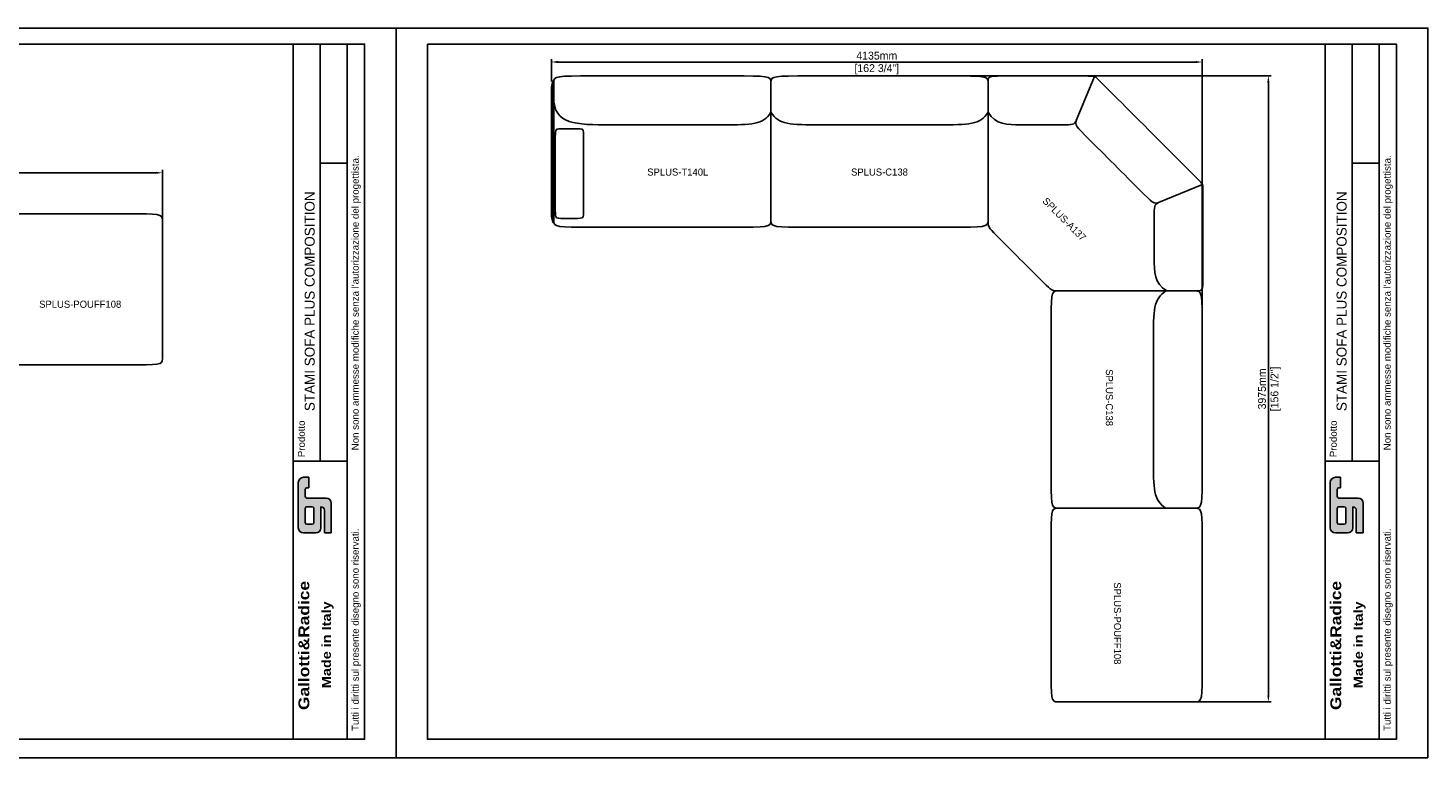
# Model space of a CAD drawing. Header units: millimetres. Extents: x 72 to 27239, y 11 to 18555.
# Tile 5 of 9: x 10847 to 19742, y 11 to 4647. Entities that reach past the tile are written whole.
import ezdxf

# ---------------------------------------------------------------- set-up
doc = ezdxf.new("R2010")
doc.units = ezdxf.units.MM
doc.header["$LTSCALE"] = 7.5
doc.header["$PDSIZE"] = -1
doc.linetypes.add('SLD-Solid', pattern=[0])
doc.layers.get('Defpoints').update_dxf_attribs({"color": 8})
doc.layers.add('QUOTE', color=7, linetype='Continuous')
doc.styles.get("Standard").update_dxf_attribs({"font": 'GOTHIC.TTF'})
doc.dimstyles.new('Prodotti USA', dxfattribs={"dimtxt": 50, "dimasz": 42, "dimexe": 18, "dimexo": 45, "dimgap": 14, "dimtad": 1, "dimzin": 12, "dimtxsty": 'Standard', "dimcen": 2.5, "dimclrd": 252, "dimclre": 252, "dimclrt": 252, "dimadec": 0, "dimazin": 3, "dimtfac": 1, "dimtmove": 0, "dimatfit": 3, "dimfxl": 1, "dimarcsym": 0})

# ---------------------------------------------------------------- blocks, each defined once
blk = doc.blocks.new('P123')
for p, q in [((0, 920), (0, 40)), ((1230, 40), (1230, 920))]:
    blk.add_line(p, q)
for points in [[(0, 920), (0, 960), (40, 960), (1190, 960), (1230, 960), (1230, 920)], [(0, 40), (0, 0), (40, 0), (1190, 0), (1230, 0), (1230, 40)]]:
    blk.add_open_spline(points, degree=3)
blk = doc.blocks.new('C138')
for p, q in [((0, 930), (0.6, 930)), ((0, 40), (0, 930)), ((1379.4, 930), (1380, 930)), ((1380, 30), (1380, 930)), ((1380, 40), (1380, 920)), ((0, 650), (0, 600)), ((0, 30), (0.6, 30)), ((1379.4, 30), (1380, 30))]:
    blk.add_line(p, q)
for points in [[(0, 920), (0, 960), (40, 960), (1340, 960), (1380, 960), (1380, 920)], [(0, 730), (50, 650), (190, 650), (1190, 650), (1330, 650), (1380, 730)], [(0, 40), (0, 0), (40, 0), (1340, 0), (1380, 0), (1380, 40)]]:
    blk.add_open_spline(points, degree=3)
blk = doc.blocks.new('A$C009549be')
at = {"color": 7, "linetype": 'SLD-Solid', "lineweight": 25}
for p, q in [((0, 860), (10, 900)), ((10, 900), (10, 0)), ((10, 900), (15, 900)), ((15, 0), (15, 900)), ((0, 849.9), (0, 860)), ((0, 50.1), (0, 849.9)), ((0, 40), (0, 50.1)), ((10, 0), (0, 40)), ((10, 0), (10, 0)), ((15, 0), (10, 0))]:
    blk.add_line(p, q, dxfattribs=at)
blk.add_ellipse((52.8, 0), major_axis=(-14.5, 57.8), ratio=0.696311, start_param=1.226095, end_param=1.227223, dxfattribs=at)
blk = doc.blocks.new('T140L')
for p, q in [((15, 930), (15.6, 930)), ((1394.4, 930), (1395, 930)), ((1395, 30), (1395, 930)), ((1395, 40), (1395, 920)), ((15, 30), (15.6, 30)), ((1394.4, 30), (1395, 30))]:
    blk.add_line(p, q)
for points in [[(15, 920), (15, 960), (55, 960), (1355, 960), (1395, 960), (1395, 920)], [(15, 825), (15, 650), (295, 650), (1205, 650), (1345, 650), (1395, 730)], [(36.7, 58.3), (25, 61.7), (25, 75), (25, 605), (25, 625), (95, 625), (135, 625), (205, 625), (205, 605), (205, 75), (205, 55), (135, 55), (95, 55), (48.3, 55), (36.7, 58.3)], [(15, 40), (15, 0), (55, 0), (1355, 0), (1395, 0), (1395, 40)]]:
    blk.add_open_spline(points, degree=3)
blk.add_blockref('A$C009549be', (0, 30))
blk = doc.blocks.new('A137')
for p, q in [((0, 1335), (0, 435)), ((560.2, 1081.9), (676, 1361.5)), ((1361.5, 676), (1082.7, 560.5)), ((1335, 0), (435, 0))]:
    blk.add_line(p, q)
for points in [[(1335, 0), (1365, 0), (1365, 30), (1365, 647.4), (1365, 677.4), (1343.8, 698.6), (698.6, 1343.8), (677.4, 1365), (647.4, 1365), (30, 1365), (0, 1365), (0, 1335)], [(560.5, 1082.7), (549, 1055), (519, 1055), (190, 1055), (50, 1055), (0, 1135)], [(1082.7, 560.5), (1055, 549), (1033.8, 570.2), (570.2, 1033.8), (549, 1055), (560.5, 1082.7)], [(1082.7, 560.5), (1055, 549), (1055, 519), (1055, 190), (1055, 50), (1135, 0)], [(435, 0), (405, 0), (383.8, 21.2), (21.2, 383.8), (0, 405), (0, 435)]]:
    blk.add_open_spline(points, degree=3)
blk = doc.blocks.new('*D98')
at = {"layer": 'Defpoints', "color": 0, "transparency": 16777216}
for p in [(11701, 3727.7), (7696, 3397), (11701, 2987)]:
    blk.add_point(p, dxfattribs=at)
at = {"layer": 'QUOTE', "color": 252, "lineweight": -2, "transparency": 16777216}
for p, q in [((7696, 3442), (7696, 3745.7)), ((11701, 3032), (11701, 3745.7)), ((7738, 3727.7), (11659, 3727.7))]:
    blk.add_line(p, q, dxfattribs=at)
at = {"layer": 'QUOTE', "color": 252, "transparency": 16777216}
for points in [[(7738, 3734.7), (7738, 3720.7), (7696, 3727.7)], [(11659, 3734.7), (11659, 3720.7), (11701, 3727.7)]]:
    blk.add_solid(points, dxfattribs=at)
at = {"layer": 'QUOTE', "color": 252, "lineweight": 5, "transparency": 16777216, "char_height": 50, "attachment_point": 5}
for s, insert in [('4005mm', (9698.5, 3767.9)), ('[157 3/4"]', (9698.5, 3681.3))]:
    blk.add_mtext(s, dxfattribs=dict(at, insert=insert))
blk = doc.blocks.new('*D100')
at = {"layer": 'Defpoints', "color": 0, "transparency": 16777216}
for p in [(18306.9, 4431.1), (14171.9, 4262.4), (18306.9, 2287.5)]:
    blk.add_point(p, dxfattribs=at)
at = {"layer": 'QUOTE', "color": 252, "lineweight": -2, "transparency": 16777216}
for p, q in [((14171.9, 4307.4), (14171.9, 4449.1)), ((18306.9, 2332.5), (18306.9, 4449.1)), ((14213.9, 4431.1), (18264.9, 4431.1))]:
    blk.add_line(p, q, dxfattribs=at)
at = {"layer": 'QUOTE', "color": 252, "transparency": 16777216}
for points in [[(14213.9, 4438.1), (14213.9, 4424.1), (14171.9, 4431.1)], [(18264.9, 4438.1), (18264.9, 4424.1), (18306.9, 4431.1)]]:
    blk.add_solid(points, dxfattribs=at)
at = {"layer": 'QUOTE', "color": 252, "lineweight": 5, "transparency": 16777216, "char_height": 50, "attachment_point": 5}
for s, insert in [('4135mm', (16239.4, 4471.4)), ('[162 3/4"]', (16239.4, 4384.7))]:
    blk.add_mtext(s, dxfattribs=dict(at, insert=insert))
blk = doc.blocks.new('*D101')
at = {"layer": 'Defpoints', "color": 0, "transparency": 16777216}
for p in [(16217.4, 4342.5), (17826.9, 367.5), (18727.4, 367.5)]:
    blk.add_point(p, dxfattribs=at)
at = {"layer": 'QUOTE', "color": 252, "lineweight": -2, "transparency": 16777216}
for p, q in [((16262.4, 4342.5), (18745.4, 4342.5)), ((18727.4, 4300.5), (18727.4, 409.5)), ((17871.9, 367.5), (18745.4, 367.5))]:
    blk.add_line(p, q, dxfattribs=at)
at = {"layer": 'QUOTE', "color": 252, "transparency": 16777216}
for points in [[(18720.4, 4300.5), (18734.4, 4300.5), (18727.4, 4342.5)], [(18720.4, 409.5), (18734.4, 409.5), (18727.4, 367.5)]]:
    blk.add_solid(points, dxfattribs=at)
at = {"layer": 'QUOTE', "color": 252, "lineweight": 5, "transparency": 16777216, "char_height": 50, "attachment_point": 5, "rotation": 90}
for s, insert in [('[156 1/2"]', (18773.8, 2355)), ('3975mm', (18687.1, 2355))]:
    blk.add_mtext(s, dxfattribs=dict(at, insert=insert))

msp = doc.modelspace()

# ---------------------------------------------------------------- hatches: boundary and pattern name
h = msp.add_hatch(color=256)
h.paths.add_polyline_path([(12619.207, 1661.464, -0.41421356), (12608.169, 1672.502), (12608.169, 1716.654, -0.41421356), (12619.207, 1727.692), (12630.245, 1727.692), (12630.245, 1793.919), (12597.131, 1793.919, 0.41421356), (12564.017, 1760.805), (12564.017, 1473.819, 0.41421356), (12597.131, 1440.706), (12674.396, 1440.706, 0.41421356), (12707.51, 1473.819), (12707.51, 1606.274, -0.41421356), (12729.586, 1584.199), (12729.586, 1440.706), (12773.738, 1440.706), (12773.738, 1628.35, 0.41421356), (12740.624, 1661.464)])
h.paths.add_polyline_path([(12652.321, 1606.274, -0.41421356), (12663.359, 1595.236), (12663.359, 1506.933, -0.41421356), (12652.321, 1495.895), (12619.207, 1495.895, -0.41421356), (12608.169, 1506.933), (12608.169, 1595.236, -0.41421356), (12619.207, 1606.274)], flags=16)
h = msp.add_hatch(color=256)
h.paths.add_polyline_path([(19175.732, 1661.464, -0.41421356), (19164.695, 1672.502), (19164.695, 1716.654, -0.41421356), (19175.732, 1727.692), (19186.77, 1727.692), (19186.77, 1793.919), (19153.657, 1793.919, 0.41421356), (19120.543, 1760.805), (19120.543, 1473.819, 0.41421356), (19153.657, 1440.706), (19230.922, 1440.706, 0.41421356), (19264.036, 1473.819), (19264.036, 1606.274, -0.41421356), (19286.112, 1584.199), (19286.112, 1440.706), (19330.263, 1440.706), (19330.263, 1628.35, 0.41421356), (19297.15, 1661.464)])
h.paths.add_polyline_path([(19208.846, 1606.274, -0.41421356), (19219.884, 1595.236), (19219.884, 1506.933, -0.41421356), (19208.846, 1495.895), (19175.732, 1495.895, -0.41421356), (19164.695, 1506.933), (19164.695, 1595.236, -0.41421356), (19175.732, 1606.274)], flags=16)

# ---------------------------------------------------------------- linework, layer by layer
for p, q in [((12532.22, 4544.969), (12532.22, 1895.868)), ((12703.308, 4544.969), (12703.308, 1895.868)), ((12874.396, 1895.868), (12874.396, 4544.969)), ((19088.746, 4544.969), (19088.746, 1895.868)), ((19259.834, 4544.969), (19259.834, 1895.868)), ((19430.921, 1895.868), (19430.921, 4544.969)), ((12703.308, 3788.523), (12874.396, 3788.523)), ((19259.834, 3788.523), (19430.921, 3788.523)), ((12532.22, 1895.868), (12532.22, 130.529)), ((12532.22, 1895.868), (12874.396, 1895.868)), ((12874.396, 130.529), (12874.396, 1895.868)), ((19088.746, 1895.868), (19088.746, 130.529)), ((19088.746, 1895.868), (19430.921, 1895.868)), ((19430.921, 130.529), (19430.921, 1895.868)), ((12597.131, 1793.919), (12630.245, 1793.919)), ((12630.245, 1727.692), (12630.245, 1793.919)), ((19153.657, 1793.919), (19186.77, 1793.919)), ((19186.77, 1727.692), (19186.77, 1793.919)), ((12564.017, 1473.819), (12564.017, 1760.805)), ((12608.169, 1672.502), (12608.169, 1716.654)), ((12630.245, 1727.692), (12619.207, 1727.692)), ((19120.543, 1473.819), (19120.543, 1760.805)), ((19164.695, 1672.502), (19164.695, 1716.654)), ((19186.77, 1727.692), (19175.732, 1727.692)), ((12619.207, 1661.464), (12740.624, 1661.464)), ((12619.207, 1606.274), (12652.321, 1606.274)), ((12707.51, 1473.819), (12707.51, 1606.274)), ((12773.738, 1628.35), (12773.738, 1440.706)), ((19175.732, 1661.464), (19297.15, 1661.464)), ((19175.732, 1606.274), (19208.846, 1606.274)), ((19264.036, 1473.819), (19264.036, 1606.274)), ((19330.263, 1628.35), (19330.263, 1440.706)), ((12608.169, 1506.933), (12608.169, 1595.236)), ((12663.359, 1506.933), (12663.359, 1595.236)), ((12729.586, 1584.199), (12729.586, 1440.706)), ((19164.695, 1506.933), (19164.695, 1595.236)), ((19219.884, 1506.933), (19219.884, 1595.236)), ((19286.112, 1584.199), (19286.112, 1440.706)), ((12674.396, 1440.706), (12597.131, 1440.706)), ((12652.321, 1495.895), (12619.207, 1495.895)), ((12729.586, 1440.706), (12773.738, 1440.706)), ((19230.922, 1440.706), (19153.657, 1440.706)), ((19208.846, 1495.895), (19175.732, 1495.895)), ((19286.112, 1440.706), (19330.263, 1440.706))]:
    msp.add_line(p, q)
for points in [[(6827.325, 4544.969), (12984.775, 4544.969), (12984.775, 130.529), (6827.325, 130.529)], [(13383.85, 4544.969), (19541.301, 4544.969), (19541.301, 130.529), (13383.85, 130.529)]]:
    msp.add_lwpolyline(points, close=True)
for centre, radius, start, end in [((12597.131, 1760.805), 33.114, 90, 180), ((19153.657, 1760.805), 33.114, 90, 180), ((12619.207, 1716.654), 11.038, 90, 180), ((19175.732, 1716.654), 11.038, 90, 180), ((12619.207, 1672.502), 11.038, 180, 270), ((12619.207, 1595.236), 11.038, 90, 180), ((12652.321, 1595.236), 11.038, 0, 90), ((12707.51, 1584.199), 22.076, 0, 90), ((12740.624, 1628.35), 33.114, 0, 90), ((19175.732, 1672.502), 11.038, 180, 270), ((19175.732, 1595.236), 11.038, 90, 180), ((19208.846, 1595.236), 11.038, 0, 90), ((19264.036, 1584.199), 22.076, 0, 90), ((19297.15, 1628.35), 33.114, 0, 90), ((12597.131, 1473.819), 33.114, 180, 270), ((12619.207, 1506.933), 11.038, 180, 270), ((12652.321, 1506.933), 11.038, 270, 0), ((12674.396, 1473.819), 33.114, 270, 0), ((19153.657, 1473.819), 33.114, 180, 270), ((19175.732, 1506.933), 11.038, 180, 270), ((19208.846, 1506.933), 11.038, 270, 0), ((19230.922, 1473.819), 33.114, 270, 0)]:
    msp.add_arc(centre, radius, start, end)
at = {"layer": 'Defpoints'}
for points in [[(13185.168, 11.141), (13185.168, 4647.068), (6628.642, 4647.068), (6628.642, 11.141)], [(19741.693, 11.141), (19741.693, 4647.068), (13185.168, 4647.068), (13185.168, 11.141)]]:
    msp.add_lwpolyline(points, close=True, dxfattribs=at)

# ---------------------------------------------------------------- block references
at = {"layer": 'QUOTE'}
for name, p in [('T140L', (14171.866, 3382.482)), ('C138', (15566.866, 3382.482)), ('A137', (16946.866, 2977.482)), ('P123', (10471.044, 2506.957))]:
    msp.add_blockref(name, p, dxfattribs=at)
at = {"layer": 'QUOTE', "rotation": 270}
for name, p in [('C138', (17346.866, 2977.482)), ('P123', (17346.866, 1597.482))]:
    msp.add_blockref(name, p, dxfattribs=at)

# ---------------------------------------------------------------- texts
at = {"attachment_point": 1, "rotation": 90}
for s, insert, char_height, width in [("{\\fArial|b0|i0|c0|p34;Tutti i diritti sul presente disegno sono riservati.                             Non sono ammesse modifiche senza l'autorizzazione del progettista.}  ", (12903.861, 182.9), 44.151688, 4362.06975), ("{\\fArial|b0|i0|c0|p34;Tutti i diritti sul presente disegno sono riservati.                             Non sono ammesse modifiche senza l'autorizzazione del progettista.}  ", (19460.387, 182.9), 44.151688, 4362.06975), ('STAMI SOFA PLUS COMPOSITION', (12604.328, 2214.138), 63.87686, 2341.87813), ('STAMI SOFA PLUS COMPOSITION', (19160.854, 2214.138), 63.87686, 2341.87813), ('{\\fArial|b0|i0|c0|p34;Prodotto}', (12561.433, 1921.262), 44.15169, 240.54013), ('{\\fArial|b0|i0|c0|p34;Prodotto}', (19117.958, 1921.262), 44.15169, 240.54013), ('{\\fArial Black|b0|i0|c0|p34;Gallotti&Radice}', (12564.814, 315.627), 68.87663, 1003.34931), ('{\\fArial Black|b0|i0|c0|p34;Gallotti&Radice}', (19121.34, 315.627), 68.87663, 1003.34931), ('{\\fArial Black|b0|i0|c0|p34;Made in Italy}', (12713.722, 454.604), 57.39719, 589.53964), ('{\\fArial Black|b0|i0|c0|p34;Made in Italy}', (19270.248, 454.604), 57.39719, 589.53964)]:
    msp.add_mtext(s, dxfattribs=dict(at, insert=insert, char_height=char_height, width=width))
at = {"color": 8, "char_height": 45, "attachment_point": 1}
for s, insert in [('SPLUS-T140L', (14780.989, 3754.766)), ('SPLUS-C138', (16075.943, 3754.766)), ('SPLUS-POUFF108', (10917.379, 2915.385))]:
    msp.add_mtext_dynamic_manual_height_columns(s, width=999.6428, gutter_width=131.25, heights=[115.534], dxfattribs=dict(at, insert=insert))
for s, width, insert, rotation in [('SPLUS-A137', 380.10117, (17320.555, 3575.494), 315), ('SPLUS-C138', 999.6428, (17739.882, 2480.42), 270), ('SPLUS-POUFF108', 999.6428, (17791.198, 1127.025), 270)]:
    msp.add_mtext_dynamic_manual_height_columns(s, width=width, gutter_width=131.25, heights=[115.534], dxfattribs=dict(at, insert=insert, rotation=rotation))

# ---------------------------------------------------------------- dimensions: what is measured, and where the dimension line sits
at = {"layer": 'QUOTE', "lineweight": 5}
for base, p1, p2, picture, middle in [((18306.866, 4431.098), (14171.866, 4262.416), (18306.866, 2287.485), '*D100', (16239.366, 4431.098)), ((11701.044, 3727.689), (7696.044, 3396.957), (11701.044, 2986.957), '*D98', (9698.544, 3727.689))]:
    dim = msp.add_linear_dim(base=base, p1=p1, p2=p2, dimstyle='Prodotti USA', override={"dimpost": 'mm\\X'}, dxfattribs=at)
    dim.commit()
    dim.dimension.update_dxf_attribs({"geometry": picture, "text_midpoint": middle})
dim = msp.add_linear_dim(base=(18727.358, 367.482), p1=(16217.373, 4342.482), p2=(17826.866, 367.482), angle=90, dimstyle='Prodotti USA', override={"dimpost": 'mm\\X'}, dxfattribs=at)
dim.commit()
dim.dimension.update_dxf_attribs({"geometry": '*D101', "text_midpoint": (18727.358, 2354.982)})

doc.saveas('drawing.dxf')
